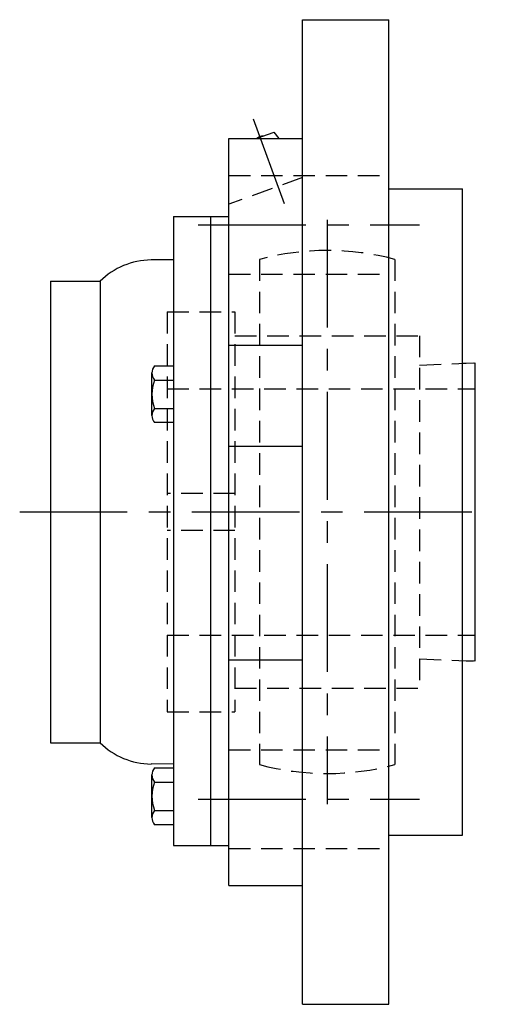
# Model space of a CAD drawing. Extents: x -85 to 182, y -85 to 182.
# Tile 10 of 11: x 105 to 182, y -80 to 80. Entities that reach past the tile are written whole.
import ezdxf

# ---------------------------------------------------------------- set-up
doc = ezdxf.new("R2010")
doc.units = 0
doc.header["$LTSCALE"] = 14
doc.linetypes.add('CENTER', pattern=[2, 1.25, -0.25, 0.25, -0.25])
doc.linetypes.add('HIDDEN', pattern=[0.375, 0.25, -0.125])
doc.layers.get('0').update_dxf_attribs({"linetype": 'CONTINUOUS'})
doc.layers.add('CENTER', color=1, linetype='CENTER')
doc.layers.add('HIDDEN', color=3, linetype='HIDDEN')

msp = doc.modelspace()

# ---------------------------------------------------------------- linework, layer by layer
for p, q in [((151, 80), (165, 80)), ((151, -80), (151, 80)), ((165, -80), (165, 80)), ((143.46, 60.67), (146.35, 61.72)), ((147.18, 60.67), (146.35, 61.72)), ((139, -60.67), (139, 60.67)), ((139, 60.67), (151, 60.67)), ((165, 52.5), (177, 52.5)), ((177, -52.5), (177, 52.5)), ((130, 48), (130, -54.19)), ((130, 48), (139, 48)), ((136, 48), (136, -54.19)), ((130, 41), (126.35, 40.95)), ((110, 37.5), (110, -37.5)), ((110, 37.5), (118.07, 37.5)), ((118.07, 37.5), (118.07, -37.5)), ((139, 27.1), (151, 27.1)), ((177, 24.17), (179, 24.25)), ((179, 24.25), (179, -24.25)), ((126.5, 15.67), (126.5, 22.6)), ((126.92, 23.75), (130, 23.75)), ((126.92, 21.44), (130, 21.44)), ((126.92, 16.82), (130, 16.82)), ((130, 14.52), (126.92, 14.52)), ((139, 10.7), (151, 10.7)), ((139, -24.04), (151, -24.04)), ((179, -24.25), (177, -24.17)), ((110, -37.5), (118.07, -37.5)), ((130, -41), (126.35, -40.95)), ((126.92, -41.58), (130, -41.58)), ((126.5, -49.66), (126.5, -42.73)), ((126.92, -43.88), (130, -43.88)), ((126.92, -48.5), (130, -48.5)), ((130, -50.81), (126.92, -50.81)), ((165, -52.5), (177, -52.5)), ((130, -54.19), (139, -54.19)), ((139, -60.67), (151, -60.67)), ((151, -80), (165, -80))]:
    msp.add_line(p, q)
for centre, radius, start, end in [((144.6, 59.5), 1.59, 89.555, 130.445), ((126.5, 28.96), 12, 90.7208, 134.5954), ((128.31, 22.6), 1.81, 140.463, 219.537), ((133.13, 19.13), 6.63, 159.6253, 200.3747), ((128.31, 15.67), 1.81, 140.463, 219.537), ((126.5, -28.96), 12, 225.4046, 269.2792), ((128.31, -42.73), 1.81, 140.463, 219.537), ((133.13, -46.19), 6.63, 159.6253, 200.3747), ((128.31, -49.66), 1.81, 140.463, 219.537)]:
    msp.add_arc(centre, radius, start, end)
at = {"layer": 'CENTER', "linetype": 'CONTINUOUS'}
msp.add_line((148.03, 50.09), (143.03, 63.81), dxfattribs=at)
at = {"layer": 'CENTER'}
for p, q in [((134, 46.67), (170, 46.67)), ((155, 47.5), (155, -47.5)), ((105, 0), (182, 0)), ((134, -46.67), (170, -46.67))]:
    msp.add_line(p, q, dxfattribs=at)
at = {"layer": 'HIDDEN'}
for p, q in [((139, 54.67), (165, 54.67)), ((151, 54.37), (139, 50)), ((144, 41.05), (144, -41.05)), ((166, 41.05), (166, -41.05)), ((139, 38.67), (165, 38.67)), ((129, 32.5), (129, -32.5)), ((129, 32.5), (140, 32.5)), ((140, 32.5), (140, -32.5)), ((140, 28.65), (170, 28.65)), ((170, 28.65), (170, -28.65)), ((170, 23.87), (179, 24.25)), ((179, 24.25), (179, -24.25)), ((129, 20), (179, 20)), ((140, 3), (129, 3)), ((140, -3), (129, -3)), ((129, -20), (179, -20)), ((170, -23.87), (179, -24.25)), ((140, -28.65), (170, -28.65)), ((129, -32.5), (140, -32.5)), ((139, -38.67), (165, -38.67)), ((139, -54.67), (165, -54.67))]:
    msp.add_line(p, q, dxfattribs=at)
for start, end in [(74.9997, 105.0003), (254.9997, 285.0003)]:
    msp.add_arc((155, 0), 42.5, start, end, dxfattribs=at)

doc.saveas('drawing.dxf')
